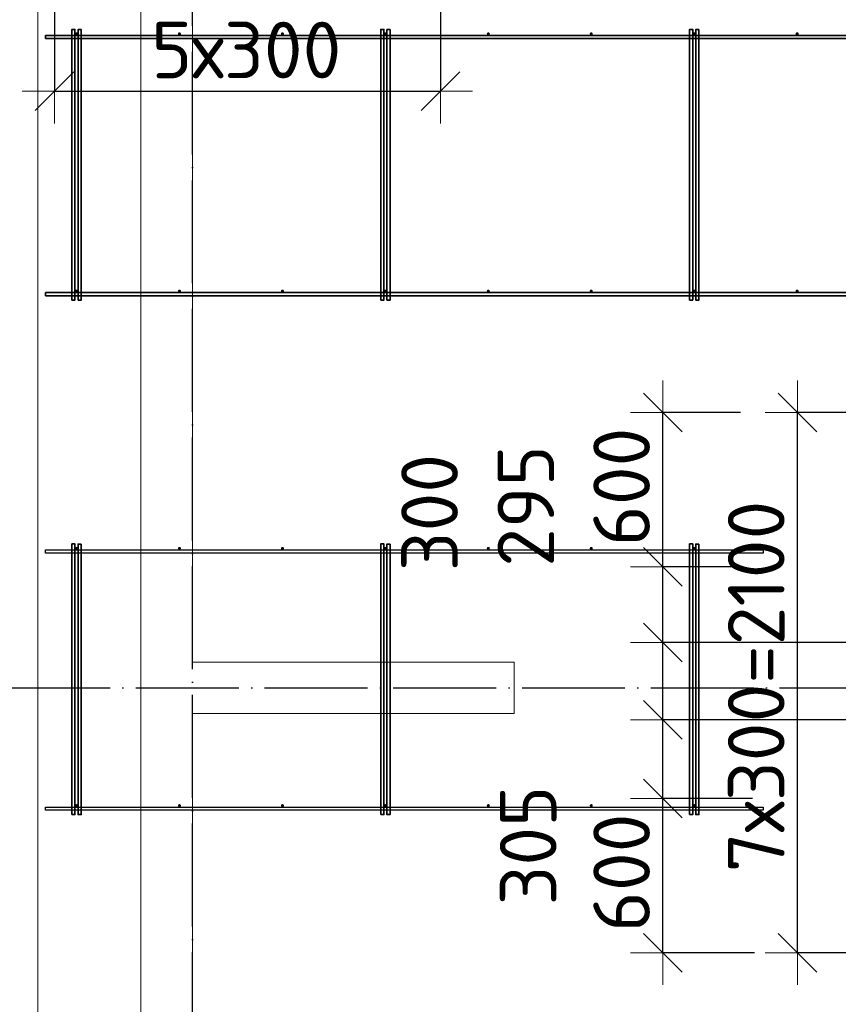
# Model space of a CAD drawing. Header units: millimetres. Extents: x -3725 to 93325, y -74170 to 82591.
# Tile 107 of 140: x 60529 to 63710, y 56030 to 59857. Entities that reach past the tile are written whole.
import ezdxf

# ---------------------------------------------------------------- set-up
doc = ezdxf.new("R2010")
doc.units = ezdxf.units.MM
doc.header["$PDMODE"] = 65
for name, pattern in [('______11', [500, 400, -50, 0, -50]), ('______3', [500, 400, -100]), ('______5', [1100, 800, -100, 100, -100])]:
    doc.linetypes.add(name, pattern=pattern)
doc.layers.add('Арм.стержн. Фиксатор', color=7, linetype='Continuous', lineweight=35, true_color=0x501e0f)
doc.layers.add('Осевая линия_ общее', color=7, linetype='______5', lineweight=13, true_color=0xa0a0a0)
for name, color, linetype, lineweight in [('Балка_ общее', 7, '______3', 13), ('Размерная линия_ общее', 7, 'Continuous', 13), ('Стена_ общее', 7, 'Continuous', 35), ('Фундамент (1)', 7, 'Continuous', 35)]:
    doc.layers.add(name, color=color, linetype=linetype, lineweight=lineweight)
doc.styles.add('ISOCPEUR', font='ISOCPEUR')
doc.dimstyles.new('DIMSTYLE_3', dxfattribs={"dimtxt": 220, "dimasz": 250, "dimexe": 0, "dimexo": 0, "dimgap": 110, "dimtad": 2, "dimdec": 0, "dimrnd": 5, "dimzin": 12, "dimdsep": 46, "dimtxsty": 'ISOCPEUR', "dimblk1": 'ALL_ML_STRICH', "dimblk2": 'ALL_ML_STRICH', "dimsah": 1, "dimcen": 0, "dimclrd": 7, "dimclre": 256, "dimclrt": 7, "dimadec": 0, "dimazin": 0, "dimtfac": 1, "dimtdec": 0, "dimtix": 1, "dimtmove": 2, "dimatfit": 3, "dimfxl": 0, "dimtzin": 0, "dimlwd": 0, "dimlwe": -3, "dimarcsym": 0})
doc.dimstyles.new('DIMSTYLE_5', dxfattribs={"dimtxt": 220, "dimasz": 250, "dimexe": 0, "dimexo": 0, "dimgap": 110, "dimtad": 2, "dimdec": 0, "dimrnd": 5, "dimzin": 12, "dimdsep": 46, "dimtxsty": 'ISOCPEUR', "dimblk1": 'ALL_ML_STRICH', "dimblk2": 'ALL_ML_STRICH', "dimsah": 1, "dimcen": 0, "dimclrd": 7, "dimclre": 256, "dimclrt": 7, "dimadec": 0, "dimazin": 0, "dimtfac": 1, "dimtdec": 0, "dimtix": 1, "dimtmove": 2, "dimatfit": 3, "dimfxl": 0, "dimtvp": 1.2, "dimtzin": 0, "dimlwd": 0, "dimlwe": -3, "dimarcsym": 0})

# ---------------------------------------------------------------- blocks, each defined once
blk = doc.blocks.new('СЛОЖНЫЙ_ОБЪЕКТ_5')
at = {"layer": 'Осевая линия_ общее', "color": 253, "linetype": '______11', "lineweight": -3, "true_color": 0xa0a0a0, "transparency": 33554687}
for p, q in [((61200, 45830), (61200, 69510)), ((57980, 57260), (76830, 57260))]:
    blk.add_line(p, q, dxfattribs=at)
blk = doc.blocks.new('ALL_ML_STRICH')
at = {"color": 0, "linetype": 'ByBlock', "lineweight": -2}
for p, q in [((0, -0.5), (0, 0.5)), ((-0.3, -0.3), (0.3, 0.3)), ((-1, 0), (0.5, 0))]:
    blk.add_line(p, q, dxfattribs=at)
blk = doc.blocks.new('*D114')
at = {"layer": 'DEFPOINTS', "color": 7, "linetype": 'Continuous', "lineweight": 13, "transparency": 33554687}
for p in [(60664, 60958.6), (62164, 60137.3), (60664, 59579.2)]:
    blk.add_point(p, dxfattribs=at)
at = {"layer": 'Размерная линия_ общее', "color": 253, "linetype": 'Continuous', "lineweight": -2, "true_color": 0xa0a0a0, "transparency": 33554687}
for p, q in [((60664, 60858.6), (60664, 59579.2)), ((62164, 60037.3), (62164, 59579.2))]:
    blk.add_line(p, q, dxfattribs=at)
at = {"layer": 'Размерная линия_ общее', "color": 7, "linetype": 'Continuous', "lineweight": -2, "transparency": 33554687}
blk.add_line((60664, 59579.2), (62164, 59579.2), dxfattribs=at)
at = {"layer": 'Размерная линия_ общее', "color": 7, "linetype": 'Continuous', "lineweight": 13, "transparency": 33554687, "xscale": 250, "yscale": 250, "zscale": 250, "rotation": 180}
blk.add_blockref('ALL_ML_STRICH', (60664, 59579.2), dxfattribs=at)
at = {"layer": 'Размерная линия_ общее', "color": 7, "linetype": 'Continuous', "lineweight": 13, "transparency": 33554687, "xscale": 250, "yscale": 250, "zscale": 250}
blk.add_blockref('ALL_ML_STRICH', (62164, 59579.2), dxfattribs=at)
at = {"layer": 'Размерная линия_ общее', "color": 7, "linetype": 'Continuous', "lineweight": 13, "transparency": 33554687, "insert": (61040, 59849.2), "char_height": 220, "width": 11, "attachment_point": 1, "line_spacing_factor": 0.60241, "style": 'ISOCPEUR'}
blk.add_mtext('5х300', dxfattribs=at)
blk = doc.blocks.new('*D795')
at = {"layer": 'DEFPOINTS', "color": 7, "linetype": 'Continuous', "lineweight": 13, "transparency": 33554687}
for p in [(64027.5, 58330), (63550.9, 56230), (64027.5, 56230)]:
    blk.add_point(p, dxfattribs=at)
at = {"layer": 'Размерная линия_ общее', "color": 253, "linetype": 'Continuous', "lineweight": -2, "true_color": 0xa0a0a0, "transparency": 33554687}
for p, q in [((63927.5, 58330), (63550.9, 58330)), ((63927.5, 56230), (63550.9, 56230))]:
    blk.add_line(p, q, dxfattribs=at)
at = {"layer": 'Размерная линия_ общее', "color": 7, "linetype": 'Continuous', "lineweight": -2, "transparency": 33554687}
blk.add_line((63550.9, 56230), (63550.9, 58330), dxfattribs=at)
at = {"layer": 'Размерная линия_ общее', "color": 7, "linetype": 'Continuous', "lineweight": 13, "transparency": 33554687, "xscale": 250, "yscale": 250, "zscale": 250}
for p, rotation in [((63550.9, 58330), 90), ((63550.9, 56230), 270)]:
    blk.add_blockref('ALL_ML_STRICH', p, dxfattribs=dict(at, rotation=rotation))
at = {"layer": 'Размерная линия_ общее', "color": 7, "linetype": 'Continuous', "lineweight": 13, "transparency": 33554687, "insert": (63280.9, 56543), "char_height": 220, "width": 11, "attachment_point": 1, "rotation": 90, "line_spacing_factor": 0.60241, "style": 'ISOCPEUR'}
blk.add_mtext('7х300=2100', dxfattribs=at)
blk = doc.blocks.new('*D796')
at = {"layer": 'DEFPOINTS', "color": 7, "linetype": 'Continuous', "lineweight": 13, "transparency": 33554687}
for p in [(63475.9, 56830), (63027.9, 56230), (63484.3, 56230)]:
    blk.add_point(p, dxfattribs=at)
at = {"layer": 'Размерная линия_ общее', "color": 253, "linetype": 'Continuous', "lineweight": -2, "true_color": 0xa0a0a0, "transparency": 33554687}
for p, q in [((63375.9, 56830), (63027.9, 56830)), ((63384.3, 56230), (63027.9, 56230))]:
    blk.add_line(p, q, dxfattribs=at)
at = {"layer": 'Размерная линия_ общее', "color": 7, "linetype": 'Continuous', "lineweight": -2, "transparency": 33554687}
blk.add_line((63027.9, 56230), (63027.9, 56830), dxfattribs=at)
at = {"layer": 'Размерная линия_ общее', "color": 7, "linetype": 'Continuous', "lineweight": 13, "transparency": 33554687, "xscale": 250, "yscale": 250, "zscale": 250}
for p, rotation in [((63027.9, 56830), 90), ((63027.9, 56230), 270)]:
    blk.add_blockref('ALL_ML_STRICH', p, dxfattribs=dict(at, rotation=rotation))
at = {"layer": 'Размерная линия_ общее', "color": 7, "linetype": 'Continuous', "lineweight": 13, "transparency": 33554687, "insert": (62867.9, 56541), "char_height": 220, "width": 660, "attachment_point": 5, "rotation": 90, "style": 'ISOCPEUR'}
blk.add_mtext('\\A1;{600}', dxfattribs=at)
blk = doc.blocks.new('*D797')
at = {"layer": 'DEFPOINTS', "color": 7, "linetype": 'Continuous', "lineweight": 13, "transparency": 33554687}
for p in [(63900, 57136), (63027.9, 56830), (63475.9, 56830)]:
    blk.add_point(p, dxfattribs=at)
at = {"layer": 'Размерная линия_ общее', "color": 253, "linetype": 'Continuous', "lineweight": -2, "true_color": 0xa0a0a0, "transparency": 33554687}
for p, q in [((63800, 57136), (63027.9, 57136)), ((63375.9, 56830), (63027.9, 56830))]:
    blk.add_line(p, q, dxfattribs=at)
at = {"layer": 'Размерная линия_ общее', "color": 7, "linetype": 'Continuous', "lineweight": -2, "transparency": 33554687}
blk.add_line((63027.9, 56830), (63027.9, 57136), dxfattribs=at)
at = {"layer": 'Размерная линия_ общее', "color": 7, "linetype": 'Continuous', "lineweight": 13, "transparency": 33554687, "xscale": 250, "yscale": 250, "zscale": 250}
for p, rotation in [((63027.9, 57136), 90), ((63027.9, 56830), 270)]:
    blk.add_blockref('ALL_ML_STRICH', p, dxfattribs=dict(at, rotation=rotation))
at = {"layer": 'Размерная линия_ общее', "color": 7, "linetype": 'Continuous', "lineweight": 13, "transparency": 33554687, "insert": (62504.9, 56647), "char_height": 220, "width": 660, "attachment_point": 5, "rotation": 90, "style": 'ISOCPEUR'}
blk.add_mtext('\\A1;{305}', dxfattribs=at)
blk = doc.blocks.new('*D798')
at = {"layer": 'DEFPOINTS', "color": 7, "linetype": 'Continuous', "lineweight": 13, "transparency": 33554687}
for p in [(63900, 57436), (63027.9, 57136), (63900, 57136)]:
    blk.add_point(p, dxfattribs=at)
at = {"layer": 'Размерная линия_ общее', "color": 253, "linetype": 'Continuous', "lineweight": -2, "true_color": 0xa0a0a0, "transparency": 33554687}
for p, q in [((63800, 57436), (63027.9, 57436)), ((63800, 57136), (63027.9, 57136))]:
    blk.add_line(p, q, dxfattribs=at)
at = {"layer": 'Размерная линия_ общее', "color": 7, "linetype": 'Continuous', "lineweight": -2, "transparency": 33554687}
blk.add_line((63027.9, 57136), (63027.9, 57436), dxfattribs=at)
at = {"layer": 'Размерная линия_ общее', "color": 7, "linetype": 'Continuous', "lineweight": 13, "transparency": 33554687, "xscale": 250, "yscale": 250, "zscale": 250}
for p, rotation in [((63027.9, 57436), 90), ((63027.9, 57136), 270)]:
    blk.add_blockref('ALL_ML_STRICH', p, dxfattribs=dict(at, rotation=rotation))
at = {"layer": 'Размерная линия_ общее', "color": 7, "linetype": 'Continuous', "lineweight": 13, "transparency": 33554687, "insert": (62121.7, 57941.1), "char_height": 220, "width": 660, "attachment_point": 5, "rotation": 90, "style": 'ISOCPEUR'}
blk.add_mtext('\\A1;{300}', dxfattribs=at)
blk = doc.blocks.new('*D799')
at = {"layer": 'DEFPOINTS', "color": 7, "linetype": 'Continuous', "lineweight": 13, "transparency": 33554687}
for p in [(63423.9, 57730), (63027.9, 57436), (63900, 57436)]:
    blk.add_point(p, dxfattribs=at)
at = {"layer": 'Размерная линия_ общее', "color": 253, "linetype": 'Continuous', "lineweight": -2, "true_color": 0xa0a0a0, "transparency": 33554687}
for p, q in [((63323.9, 57730), (63027.9, 57730)), ((63800, 57436), (63027.9, 57436))]:
    blk.add_line(p, q, dxfattribs=at)
at = {"layer": 'Размерная линия_ общее', "color": 7, "linetype": 'Continuous', "lineweight": -2, "transparency": 33554687}
blk.add_line((63027.9, 57436), (63027.9, 57730), dxfattribs=at)
at = {"layer": 'Размерная линия_ общее', "color": 7, "linetype": 'Continuous', "lineweight": 13, "transparency": 33554687, "xscale": 250, "yscale": 250, "zscale": 250}
for p, rotation in [((63027.9, 57730), 90), ((63027.9, 57436), 270)]:
    blk.add_blockref('ALL_ML_STRICH', p, dxfattribs=dict(at, rotation=rotation))
at = {"layer": 'Размерная линия_ общее', "color": 7, "linetype": 'Continuous', "lineweight": 13, "transparency": 33554687, "insert": (62495.8, 57966.8), "char_height": 220, "width": 660, "attachment_point": 5, "rotation": 90, "style": 'ISOCPEUR'}
blk.add_mtext('\\A1;{295}', dxfattribs=at)
blk = doc.blocks.new('*D800')
at = {"layer": 'DEFPOINTS', "color": 7, "linetype": 'Continuous', "lineweight": 13, "transparency": 33554687}
for p in [(63429.4, 58330), (63027.9, 57730), (63423.9, 57730)]:
    blk.add_point(p, dxfattribs=at)
at = {"layer": 'Размерная линия_ общее', "color": 253, "linetype": 'Continuous', "lineweight": -2, "true_color": 0xa0a0a0, "transparency": 33554687}
for p, q in [((63329.4, 58330), (63027.9, 58330)), ((63323.9, 57730), (63027.9, 57730))]:
    blk.add_line(p, q, dxfattribs=at)
at = {"layer": 'Размерная линия_ общее', "color": 7, "linetype": 'Continuous', "lineweight": -2, "transparency": 33554687}
blk.add_line((63027.9, 57730), (63027.9, 58330), dxfattribs=at)
at = {"layer": 'Размерная линия_ общее', "color": 7, "linetype": 'Continuous', "lineweight": 13, "transparency": 33554687, "xscale": 250, "yscale": 250, "zscale": 250}
for p, rotation in [((63027.9, 58330), 90), ((63027.9, 57730), 270)]:
    blk.add_blockref('ALL_ML_STRICH', p, dxfattribs=dict(at, rotation=rotation))
at = {"layer": 'Размерная линия_ общее', "color": 7, "linetype": 'Continuous', "lineweight": 13, "transparency": 33554687, "insert": (62867.9, 58041), "char_height": 220, "width": 660, "attachment_point": 5, "rotation": 90, "style": 'ISOCPEUR'}
blk.add_mtext('\\A1;{600}', dxfattribs=at)

msp = doc.modelspace()

# ---------------------------------------------------------------- hatches: boundary and pattern name
at = {"layer": 'Арм.стержн. Фиксатор', "linetype": 'Continuous', "lineweight": 35, "transparency": 33554687}
for points in [[(60756, 59802), (60755.5, 59804.3), (60754.2, 59806.2), (60752.3, 59807.5), (60750, 59808), (60747.7, 59807.5), (60745.8, 59806.2), (60744.5, 59804.3), (60744, 59802), (60744.5, 59799.7), (60745.8, 59797.8), (60747.7, 59796.5), (60750, 59796), (60752.3, 59796.5), (60754.2, 59797.8), (60755.5, 59799.7)], [(61156, 59802), (61155.5, 59804.3), (61154.2, 59806.2), (61152.3, 59807.5), (61150, 59808), (61147.7, 59807.5), (61145.8, 59806.2), (61144.5, 59804.3), (61144, 59802), (61144.5, 59799.7), (61145.8, 59797.8), (61147.7, 59796.5), (61150, 59796), (61152.3, 59796.5), (61154.2, 59797.8), (61155.5, 59799.7)], [(61556, 59802), (61555.5, 59804.3), (61554.2, 59806.2), (61552.3, 59807.5), (61550, 59808), (61547.7, 59807.5), (61545.8, 59806.2), (61544.5, 59804.3), (61544, 59802), (61544.5, 59799.7), (61545.8, 59797.8), (61547.7, 59796.5), (61550, 59796), (61552.3, 59796.5), (61554.2, 59797.8), (61555.5, 59799.7)], [(61956, 59802), (61955.5, 59804.3), (61954.2, 59806.2), (61952.3, 59807.5), (61950, 59808), (61947.7, 59807.5), (61945.8, 59806.2), (61944.5, 59804.3), (61944, 59802), (61944.5, 59799.7), (61945.8, 59797.8), (61947.7, 59796.5), (61950, 59796), (61952.3, 59796.5), (61954.2, 59797.8), (61955.5, 59799.7)], [(62356, 59802), (62355.5, 59804.3), (62354.2, 59806.2), (62352.3, 59807.5), (62350, 59808), (62347.7, 59807.5), (62345.8, 59806.2), (62344.5, 59804.3), (62344, 59802), (62344.5, 59799.7), (62345.8, 59797.8), (62347.7, 59796.5), (62350, 59796), (62352.3, 59796.5), (62354.2, 59797.8), (62355.5, 59799.7)], [(62756, 59802), (62755.5, 59804.3), (62754.2, 59806.2), (62752.3, 59807.5), (62750, 59808), (62747.7, 59807.5), (62745.8, 59806.2), (62744.5, 59804.3), (62744, 59802), (62744.5, 59799.7), (62745.8, 59797.8), (62747.7, 59796.5), (62750, 59796), (62752.3, 59796.5), (62754.2, 59797.8), (62755.5, 59799.7)], [(63156, 59802), (63155.5, 59804.3), (63154.2, 59806.2), (63152.3, 59807.5), (63150, 59808), (63147.7, 59807.5), (63145.8, 59806.2), (63144.5, 59804.3), (63144, 59802), (63144.5, 59799.7), (63145.8, 59797.8), (63147.7, 59796.5), (63150, 59796), (63152.3, 59796.5), (63154.2, 59797.8), (63155.5, 59799.7)], [(63556, 59802), (63555.5, 59804.3), (63554.2, 59806.2), (63552.3, 59807.5), (63550, 59808), (63547.7, 59807.5), (63545.8, 59806.2), (63544.5, 59804.3), (63544, 59802), (63544.5, 59799.7), (63545.8, 59797.8), (63547.7, 59796.5), (63550, 59796), (63552.3, 59796.5), (63554.2, 59797.8), (63555.5, 59799.7)], [(60756, 58802), (60755.5, 58804.3), (60754.2, 58806.2), (60752.3, 58807.5), (60750, 58808), (60747.7, 58807.5), (60745.8, 58806.2), (60744.5, 58804.3), (60744, 58802), (60744.5, 58799.7), (60745.8, 58797.8), (60747.7, 58796.5), (60750, 58796), (60752.3, 58796.5), (60754.2, 58797.8), (60755.5, 58799.7)], [(61156, 58802), (61155.5, 58804.3), (61154.2, 58806.2), (61152.3, 58807.5), (61150, 58808), (61147.7, 58807.5), (61145.8, 58806.2), (61144.5, 58804.3), (61144, 58802), (61144.5, 58799.7), (61145.8, 58797.8), (61147.7, 58796.5), (61150, 58796), (61152.3, 58796.5), (61154.2, 58797.8), (61155.5, 58799.7)], [(61556, 58802), (61555.5, 58804.3), (61554.2, 58806.2), (61552.3, 58807.5), (61550, 58808), (61547.7, 58807.5), (61545.8, 58806.2), (61544.5, 58804.3), (61544, 58802), (61544.5, 58799.7), (61545.8, 58797.8), (61547.7, 58796.5), (61550, 58796), (61552.3, 58796.5), (61554.2, 58797.8), (61555.5, 58799.7)], [(61956, 58802), (61955.5, 58804.3), (61954.2, 58806.2), (61952.3, 58807.5), (61950, 58808), (61947.7, 58807.5), (61945.8, 58806.2), (61944.5, 58804.3), (61944, 58802), (61944.5, 58799.7), (61945.8, 58797.8), (61947.7, 58796.5), (61950, 58796), (61952.3, 58796.5), (61954.2, 58797.8), (61955.5, 58799.7)], [(62356, 58802), (62355.5, 58804.3), (62354.2, 58806.2), (62352.3, 58807.5), (62350, 58808), (62347.7, 58807.5), (62345.8, 58806.2), (62344.5, 58804.3), (62344, 58802), (62344.5, 58799.7), (62345.8, 58797.8), (62347.7, 58796.5), (62350, 58796), (62352.3, 58796.5), (62354.2, 58797.8), (62355.5, 58799.7)], [(62756, 58802), (62755.5, 58804.3), (62754.2, 58806.2), (62752.3, 58807.5), (62750, 58808), (62747.7, 58807.5), (62745.8, 58806.2), (62744.5, 58804.3), (62744, 58802), (62744.5, 58799.7), (62745.8, 58797.8), (62747.7, 58796.5), (62750, 58796), (62752.3, 58796.5), (62754.2, 58797.8), (62755.5, 58799.7)], [(63156, 58802), (63155.5, 58804.3), (63154.2, 58806.2), (63152.3, 58807.5), (63150, 58808), (63147.7, 58807.5), (63145.8, 58806.2), (63144.5, 58804.3), (63144, 58802), (63144.5, 58799.7), (63145.8, 58797.8), (63147.7, 58796.5), (63150, 58796), (63152.3, 58796.5), (63154.2, 58797.8), (63155.5, 58799.7)], [(63556, 58802), (63555.5, 58804.3), (63554.2, 58806.2), (63552.3, 58807.5), (63550, 58808), (63547.7, 58807.5), (63545.8, 58806.2), (63544.5, 58804.3), (63544, 58802), (63544.5, 58799.7), (63545.8, 58797.8), (63547.7, 58796.5), (63550, 58796), (63552.3, 58796.5), (63554.2, 58797.8), (63555.5, 58799.7)], [(60756, 57802), (60755.5, 57804.3), (60754.2, 57806.2), (60752.3, 57807.5), (60750, 57808), (60747.7, 57807.5), (60745.8, 57806.2), (60744.5, 57804.3), (60744, 57802), (60744.5, 57799.7), (60745.8, 57797.8), (60747.7, 57796.5), (60750, 57796), (60752.3, 57796.5), (60754.2, 57797.8), (60755.5, 57799.7)], [(61156, 57802), (61155.5, 57804.3), (61154.2, 57806.2), (61152.3, 57807.5), (61150, 57808), (61147.7, 57807.5), (61145.8, 57806.2), (61144.5, 57804.3), (61144, 57802), (61144.5, 57799.7), (61145.8, 57797.8), (61147.7, 57796.5), (61150, 57796), (61152.3, 57796.5), (61154.2, 57797.8), (61155.5, 57799.7)], [(61556, 57802), (61555.5, 57804.3), (61554.2, 57806.2), (61552.3, 57807.5), (61550, 57808), (61547.7, 57807.5), (61545.8, 57806.2), (61544.5, 57804.3), (61544, 57802), (61544.5, 57799.7), (61545.8, 57797.8), (61547.7, 57796.5), (61550, 57796), (61552.3, 57796.5), (61554.2, 57797.8), (61555.5, 57799.7)], [(61956, 57802), (61955.5, 57804.3), (61954.2, 57806.2), (61952.3, 57807.5), (61950, 57808), (61947.7, 57807.5), (61945.8, 57806.2), (61944.5, 57804.3), (61944, 57802), (61944.5, 57799.7), (61945.8, 57797.8), (61947.7, 57796.5), (61950, 57796), (61952.3, 57796.5), (61954.2, 57797.8), (61955.5, 57799.7)], [(62356, 57802), (62355.5, 57804.3), (62354.2, 57806.2), (62352.3, 57807.5), (62350, 57808), (62347.7, 57807.5), (62345.8, 57806.2), (62344.5, 57804.3), (62344, 57802), (62344.5, 57799.7), (62345.8, 57797.8), (62347.7, 57796.5), (62350, 57796), (62352.3, 57796.5), (62354.2, 57797.8), (62355.5, 57799.7)], [(62756, 57802), (62755.5, 57804.3), (62754.2, 57806.2), (62752.3, 57807.5), (62750, 57808), (62747.7, 57807.5), (62745.8, 57806.2), (62744.5, 57804.3), (62744, 57802), (62744.5, 57799.7), (62745.8, 57797.8), (62747.7, 57796.5), (62750, 57796), (62752.3, 57796.5), (62754.2, 57797.8), (62755.5, 57799.7)], [(63156, 57802), (63155.5, 57804.3), (63154.2, 57806.2), (63152.3, 57807.5), (63150, 57808), (63147.7, 57807.5), (63145.8, 57806.2), (63144.5, 57804.3), (63144, 57802), (63144.5, 57799.7), (63145.8, 57797.8), (63147.7, 57796.5), (63150, 57796), (63152.3, 57796.5), (63154.2, 57797.8), (63155.5, 57799.7)], [(60756, 56802), (60755.5, 56804.3), (60754.2, 56806.2), (60752.3, 56807.5), (60750, 56808), (60747.7, 56807.5), (60745.8, 56806.2), (60744.5, 56804.3), (60744, 56802), (60744.5, 56799.7), (60745.8, 56797.8), (60747.7, 56796.5), (60750, 56796), (60752.3, 56796.5), (60754.2, 56797.8), (60755.5, 56799.7)], [(61156, 56802), (61155.5, 56804.3), (61154.2, 56806.2), (61152.3, 56807.5), (61150, 56808), (61147.7, 56807.5), (61145.8, 56806.2), (61144.5, 56804.3), (61144, 56802), (61144.5, 56799.7), (61145.8, 56797.8), (61147.7, 56796.5), (61150, 56796), (61152.3, 56796.5), (61154.2, 56797.8), (61155.5, 56799.7)], [(61556, 56802), (61555.5, 56804.3), (61554.2, 56806.2), (61552.3, 56807.5), (61550, 56808), (61547.7, 56807.5), (61545.8, 56806.2), (61544.5, 56804.3), (61544, 56802), (61544.5, 56799.7), (61545.8, 56797.8), (61547.7, 56796.5), (61550, 56796), (61552.3, 56796.5), (61554.2, 56797.8), (61555.5, 56799.7)], [(61956, 56802), (61955.5, 56804.3), (61954.2, 56806.2), (61952.3, 56807.5), (61950, 56808), (61947.7, 56807.5), (61945.8, 56806.2), (61944.5, 56804.3), (61944, 56802), (61944.5, 56799.7), (61945.8, 56797.8), (61947.7, 56796.5), (61950, 56796), (61952.3, 56796.5), (61954.2, 56797.8), (61955.5, 56799.7)], [(62356, 56802), (62355.5, 56804.3), (62354.2, 56806.2), (62352.3, 56807.5), (62350, 56808), (62347.7, 56807.5), (62345.8, 56806.2), (62344.5, 56804.3), (62344, 56802), (62344.5, 56799.7), (62345.8, 56797.8), (62347.7, 56796.5), (62350, 56796), (62352.3, 56796.5), (62354.2, 56797.8), (62355.5, 56799.7)], [(62756, 56802), (62755.5, 56804.3), (62754.2, 56806.2), (62752.3, 56807.5), (62750, 56808), (62747.7, 56807.5), (62745.8, 56806.2), (62744.5, 56804.3), (62744, 56802), (62744.5, 56799.7), (62745.8, 56797.8), (62747.7, 56796.5), (62750, 56796), (62752.3, 56796.5), (62754.2, 56797.8), (62755.5, 56799.7)], [(63156, 56802), (63155.5, 56804.3), (63154.2, 56806.2), (63152.3, 56807.5), (63150, 56808), (63147.7, 56807.5), (63145.8, 56806.2), (63144.5, 56804.3), (63144, 56802), (63144.5, 56799.7), (63145.8, 56797.8), (63147.7, 56796.5), (63150, 56796), (63152.3, 56796.5), (63154.2, 56797.8), (63155.5, 56799.7)]]:
    msp.add_hatch(color=34, dxfattribs=at).paths.add_polyline_path(points)

# ---------------------------------------------------------------- linework, layer by layer
at = {"layer": 'Арм.стержн. Фиксатор', "color": 34, "linetype": 'Continuous', "lineweight": 35, "transparency": 33554687}
for points in [[(60630, 59796), (76310, 59796), (76310, 59784), (60630, 59784), (60630, 59796)], [(60630, 59796), (76310, 59796), (76310, 59784), (60630, 59784), (60630, 59796)], [(60732, 58767.1), (60732, 59819.2), (60744, 59819.2), (60744, 58767.1), (60732, 58767.1)], [(60768, 59818.9), (60768, 58766.9), (60756, 58766.9), (60756, 59818.9), (60768, 59818.9)], [(61932, 58767.1), (61932, 59819.2), (61944, 59819.2), (61944, 58767.1), (61932, 58767.1)], [(61968, 59818.9), (61968, 58766.9), (61956, 58766.9), (61956, 59818.9), (61968, 59818.9)], [(63132, 58767.1), (63132, 59819.2), (63144, 59819.2), (63144, 58767.1), (63132, 58767.1)], [(63168, 59818.9), (63168, 58766.9), (63156, 58766.9), (63156, 59818.9), (63168, 59818.9)], [(60630, 58796), (76310, 58796), (76310, 58784), (60630, 58784), (60630, 58796)], [(60630, 58796), (76310, 58796), (76310, 58784), (60630, 58784), (60630, 58796)], [(60732, 56767.1), (60732, 57819.2), (60744, 57819.2), (60744, 56767.1), (60732, 56767.1)], [(60768, 57818.9), (60768, 56766.9), (60756, 56766.9), (60756, 57818.9), (60768, 57818.9)], [(61932, 56767.1), (61932, 57819.2), (61944, 57819.2), (61944, 56767.1), (61932, 56767.1)], [(61968, 57818.9), (61968, 56766.9), (61956, 56766.9), (61956, 57818.9), (61968, 57818.9)], [(63132, 56767.1), (63132, 57819.2), (63144, 57819.2), (63144, 56767.1), (63132, 56767.1)], [(63168, 57818.9), (63168, 56766.9), (63156, 56766.9), (63156, 57818.9), (63168, 57818.9)]]:
    msp.add_lwpolyline(points, dxfattribs=at)
at = {"layer": 'Арм.стержн. Фиксатор', "color": 34, "linetype": 'Continuous', "lineweight": 25, "transparency": 33554687}
for points in [[(60630, 57796), (63418.2, 57796), (63418.2, 57784), (60630, 57784), (60630, 57796)], [(60630, 57796), (63418.2, 57796), (63418.2, 57784), (60630, 57784), (60630, 57796)], [(60630, 56796), (63418.2, 56796), (63418.2, 56784), (60630, 56784), (60630, 56796)], [(60630, 56796), (63418.2, 56796), (63418.2, 56784), (60630, 56784), (60630, 56796)]]:
    msp.add_lwpolyline(points, dxfattribs=at)
at = {"layer": 'Стена_ общее', "color": 7, "linetype": 'Continuous', "lineweight": 18, "transparency": 33554687}
for p, q in [((61200, 60660), (61200, 57360)), ((61200, 60660), (61200, 57360)), ((61000, 57360), (61000, 60460)), ((61000, 57360), (61000, 60460)), ((61000, 54060), (61000, 57360)), ((61000, 54060), (61000, 57360)), ((61200, 57360), (62450, 57360)), ((61200, 57360), (62450, 57360)), ((62450, 57360), (62450, 57160)), ((62450, 57360), (62450, 57160)), ((61200, 57160), (61200, 54060)), ((62450, 57160), (61200, 57160)), ((61200, 57160), (61200, 54060)), ((62450, 57160), (61200, 57160))]:
    msp.add_line(p, q, dxfattribs=at)
at = {"layer": 'Фундамент (1)', "color": 7, "lineweight": 18, "transparency": 33554687}
msp.add_line((60600, 54460), (60600, 60060), dxfattribs=at)
at = {"layer": 'Фундамент (1)', "color": 7, "linetype": 'Continuous', "lineweight": 18, "transparency": 33554687}
msp.add_line((60600, 54460), (60600, 60060), dxfattribs=at)

# ---------------------------------------------------------------- block references
at = {"layer": 'Балка_ общее', "color": 7, "linetype": 'Continuous', "lineweight": 13, "transparency": 33554687}
msp.add_blockref('СЛОЖНЫЙ_ОБЪЕКТ_5', (0, 0), dxfattribs=at)

# ---------------------------------------------------------------- dimensions: what is measured, and where the dimension line sits
at = {"layer": 'Размерная линия_ общее', "color": 7, "linetype": 'Continuous', "lineweight": 13, "transparency": 33554687}
dim = msp.add_linear_dim(base=(62164, 59579.2), p1=(60664, 60858.6), p2=(62164, 60037.3), text='5х300', dimstyle='DIMSTYLE_3', override={"dimpost": '<>', "dimclrd": 7, "dimclre": 253, "dimclrt": 7, "dimlwd": 0, "dimlwe": 65533}, dxfattribs=at)
dim.commit()
dim.dimension.update_dxf_attribs({"geometry": '*D114', "text_midpoint": (61414, 59689.2), "dimtype": 160})
for base, p1, p2, picture, middle in [((63027.9, 58330), (63323.9, 57730), (63329.4, 58330), '*D800', (62867.9, 58041)), ((63027.9, 57730), (63800, 57436), (63323.9, 57730), '*D799', (62495.8, 57966.8)), ((63027.9, 57436), (63800, 57136), (63800, 57436), '*D798', (62121.7, 57941.1)), ((63027.9, 57136), (63375.9, 56830), (63800, 57136), '*D797', (62504.9, 56647)), ((63027.9, 56830), (63384.3, 56230), (63375.9, 56830), '*D796', (62867.9, 56541))]:
    dim = msp.add_linear_dim(base=base, p1=p1, p2=p2, angle=90, dimstyle='DIMSTYLE_5', override={"dimpost": '<>', "dimclrd": 7, "dimclre": 253, "dimclrt": 7, "dimlwd": 0, "dimlwe": 65533}, dxfattribs=at)
    dim.commit()
    dim.dimension.update_dxf_attribs({"geometry": picture, "text_midpoint": middle, "dimtype": 160})
dim = msp.add_linear_dim(base=(63550.9, 58330), p1=(63927.5, 56230), p2=(63927.5, 58330), angle=90, text='7х300=2100', dimstyle='DIMSTYLE_3', override={"dimpost": '<>', "dimclrd": 7, "dimclre": 253, "dimclrt": 7, "dimlwd": 0, "dimlwe": 65533}, dxfattribs=at)
dim.commit()
dim.dimension.update_dxf_attribs({"geometry": '*D795', "text_midpoint": (63440.9, 57280), "dimtype": 160})

doc.saveas('drawing.dxf')
